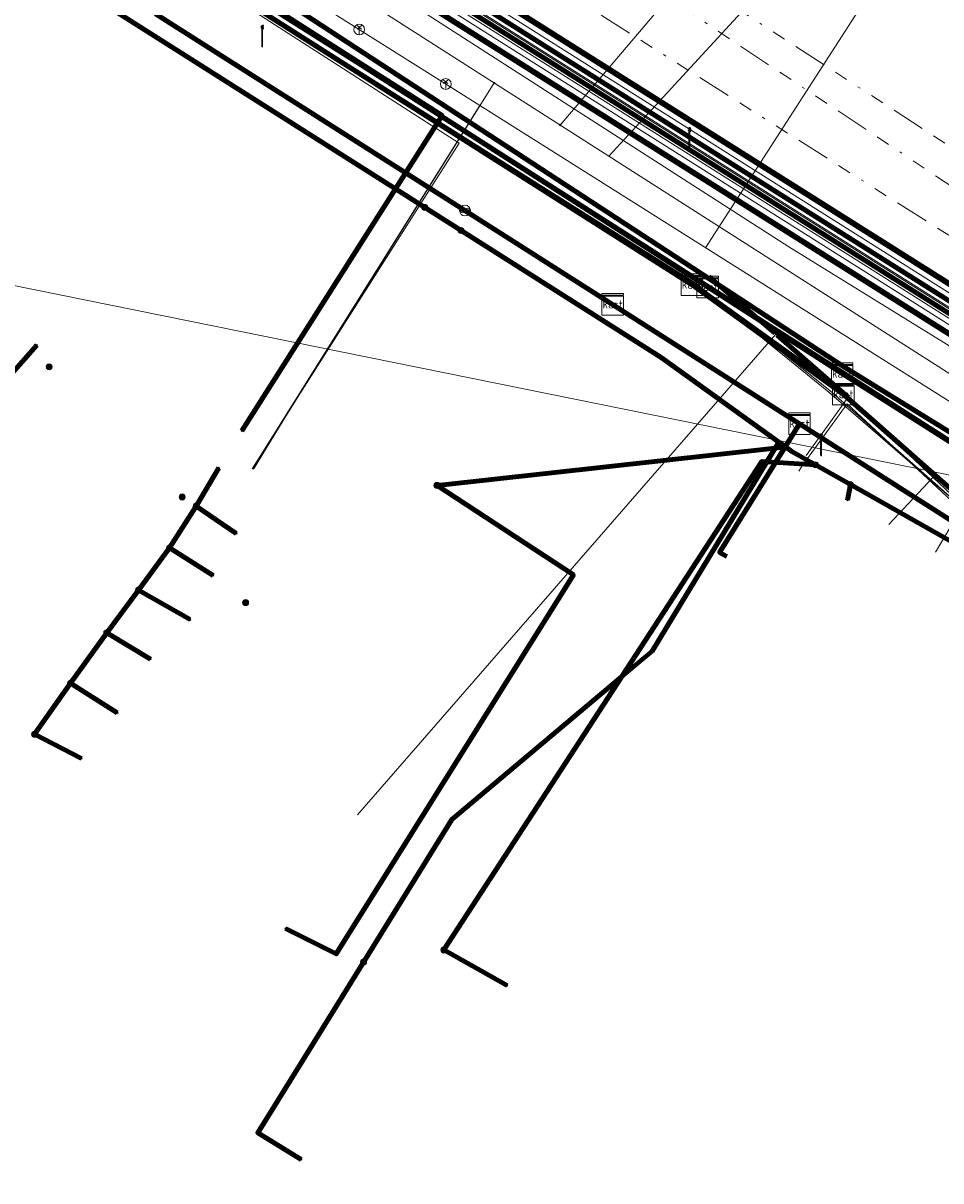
# Model space of a CAD drawing. Header units: metres. Extents: x 153756 to 154348, y 463867 to 464433.
# Tile 12 of 76: x 153914 to 153948, y 464067 to 464110. Entities that reach past the tile are written whole.
import ezdxf
from ezdxf.enums import TextEntityAlignment as Align
from ezdxf.lldxf.tags import DXFTag

# ---------------------------------------------------------------- set-up
doc = ezdxf.new("R2010")
doc.units = ezdxf.units.M
doc.header["$LTSCALE"] = 0.5
doc.linetypes.add('RI-OVERIG-SO', pattern=[17, 5, -2, 2, -2, 0, -2, 2, -2])
doc.layers.get('0').update_dxf_attribs({"linetype": 'CONTINUOUS'})
for name, color, linetype, lineweight in [('B-PV-KL-DATA_COAXKABEL_10_ZIGGO BV-G', 90, 'KL-DATA-SO', 18), ('B-PV-KL-DATA_COAXKABEL_17_ZIGGO BV-G', 90, 'KL-DATA-SO', 18), ('B-PV-KL-DATA_COAXKABEL_7_ZIGGO BV-G', 90, 'KL-DATA-SO', 18), ('B-PV-KL-DATA_DELTA FIBER NETWERK BV-G', 90, 'KL-DATA-SO', 18), ('B-PV-KL-DATA_DUCT_ZIGGO BV-G', 90, 'CONTINUOUS', 100), ('B-PV-KL-DATA_EUROFIBER NEDERLAND BV-G', 90, 'KL-DATA-SO', 18), ('B-PV-KL-DATA_FORE FREEDOM BV-G', 90, 'KL-DATA-SO', 18), ('B-PV-KL-DATA_HULPSTUK_KPN BV-S', 90, 'CONTINUOUS', 25), ('B-PV-KL-DATA_HULPSTUK_ZIGGO BV-S', 90, 'CONTINUOUS', 25), ('B-PV-KL-DATA_KABELBED_KPN BV-G', 90, 'CONTINUOUS', 100), ('B-PV-KL-DATA_KABELBED_ZIGGO BV-G', 90, 'CONTINUOUS', 100), ('B-PV-KL-DATA_MANTELBUIS_110_ZIGGO BV-G', 90, 'CONTINUOUS', 100), ('B-PV-KL-DATA_MANTELBUIS_POLYVINYLCHLORIDE PVC_100_KPN BV-G', 90, 'CONTINUOUS', 100), ('B-PV-KL-DATA_MANTELBUIS_POLYVINYLCHLORIDE PVC_110_KPN BV-G', 90, 'CONTINUOUS', 100), ('B-PV-KL-DATA_MANTELBUIS_REGGEFIBER OPERATOR BV-G', 90, 'CONTINUOUS', 100), ('B-PV-KL-DATA_MANTELBUIS_ZIGGO BV-G', 90, 'CONTINUOUS', 100), ('B-PV-KL-DATA_REGGEFIBER OPERATOR BV-G', 90, 'KL-DATA-SO', 18), ('B-PV-KL-DATA_STEDIN NETBEHEER BV-G', 90, 'KL-DATA-SO', 18), ('B-PV-KL-ET_HS_50 KV_STEDIN NETBEHEER BV-G', 10, 'KL-HS-SO', 18), ('B-PV-KL-ET_HS_MANTELBUIS_POLYETHYLEEN PE_110_STEDIN NETBEHEER BV-G', 10, 'CONTINUOUS', 100), ('B-PV-KL-ET_HS_MANTELBUIS_POLYETHYLEEN PE_125_STEDIN NETBEHEER BV-G', 10, 'CONTINUOUS', 100), ('B-PV-KL-ET_LS_400 V_STEDIN NETBEHEER BV-G', 190, 'KL-LS-SO', 18), ('B-PV-KL-ET_LS_GEMEENTE AMERSFOORT-S', 190, 'CONTINUOUS', 25), ('B-PV-KL-ET_LS_MANTELBUIS_POLYETHYLEEN PE_110_STEDIN NETBEHEER BV-G', 190, 'CONTINUOUS', 100), ('B-PV-KL-ET_LS_MANTELBUIS_POLYETHYLEEN PE_125_STEDIN NETBEHEER BV-G', 190, 'CONTINUOUS', 100), ('B-PV-KL-ET_MS_MANTELBUIS_POLYETHYLEEN PE_110_STEDIN NETBEHEER BV-G', 130, 'CONTINUOUS', 100), ('B-PV-KL-ET_MS_MANTELBUIS_POLYETHYLEEN PE_125_STEDIN NETBEHEER BV-G', 130, 'CONTINUOUS', 100), ('B-PV-KL-GAS_LD_GRIJS GIETIJZER_222_STEDIN NETBEHEER BV-G', 50, 'KL-GAS_LD-SO', 18), ('B-PV-KL-GAS_LD_HULPSTUK_STEDIN NETBEHEER BV-S', 50, 'CONTINUOUS', 25), ('B-PV-KL-GAS_LD_KOPER_22_STEDIN NETBEHEER BV-G', 50, 'KL-GAS_LD-SO', 18), ('B-PV-KL-GAS_LD_KOPER_42_STEDIN NETBEHEER BV-G', 50, 'KL-GAS_LD-SO', 18), ('B-PV-KL-GAS_LD_POLYETHYLEEN PE_32_STEDIN NETBEHEER BV-G', 50, 'KL-GAS_LD-SO', 18), ('B-PV-KL-GAS_LD_POLYVINYLCHLORIDE PVC_200_STEDIN NETBEHEER BV-G', 50, 'KL-GAS_LD-SO', 18), ('B-PV-KL-WATER_150_VITENS-G', 170, 'KL-WATER-SO', 18), ('B-PV-KL-WATER_25_VITENS-G', 170, 'KL-WATER-SO', 18), ('B-PV-KL-WATER_35_VITENS-G', 170, 'KL-WATER-SO', 18), ('B-PV-KL-WATER_HULPSTUK_VITENS-S', 170, 'CONTINUOUS', 25), ('B-PV-OG-INFO_STEDIN NETBEHEER BV-G', 7, 'CONTINUOUS', 18), ('B-PV-OG-INFO_VITENS-S', 7, 'CONTINUOUS', 25), ('B-PV-RI-VRIJVERVAL_BETON_2000_GEMEENTE AMERSFOORT-G', 210, 'RI-OVERIG-SO', 18), ('B-PV-RI-VRIJVERVAL_BETON_280_GEMEENTE AMERSFOORT-G', 210, 'RI-OVERIG-SO', 18), ('B-PV-RI-VRIJVERVAL_BETON_500_GEMEENTE AMERSFOORT-G', 210, 'RI-OVERIG-SO', 18)]:
    doc.layers.add(name, color=color, linetype=linetype, lineweight=lineweight)
doc.styles.add('NLCS-ISO', font='txt')
tags = doc.linetypes.add('KL-DATA-SO', pattern='A,4,-1,[101,NLCS.SHX,S=0.5,R=0,X=0,Y=0],-1,4,-1,["D",Standard,S=1,R=0,X=-0.25,Y=-0.5],-1.5', length=12.5).pattern_tags.tags
tags[18] = DXFTag(74, 10)
tags = doc.linetypes.add('KL-GAS_LD-SO', pattern='A,4,-1,[69,NLCS.SHX,S=0.5,R=0,X=0,Y=0],-1,4,-1,["L",Standard,S=1,R=0,X=0.25,Y=-0.5],-2', length=13).pattern_tags.tags
tags[18] = DXFTag(74, 10)
tags = doc.linetypes.add('KL-HS-SO', pattern='A,4,-1,[103,NLCS.SHX,S=0.75,R=0,X=0,Y=0],-1,4,-1,["H",Standard,S=1,R=0,X=0,Y=-0.5],-2', length=13).pattern_tags.tags
tags[18] = DXFTag(74, 10)
tags = doc.linetypes.add('KL-LS-SO', pattern='A,4,-1,[103,NLCS.SHX,S=0.75,R=0,X=0,Y=0],-1,4,-1,["L",Standard,S=1,R=0,X=0,Y=-0.5],-2', length=13).pattern_tags.tags
tags[18] = DXFTag(74, 10)
doc.linetypes.add('KL-WATER-SO', pattern='A,7,-0.5,[168,NLCS.SHX,S=0.75,R=0,X=0.75,Y=0],-2', length=9.5)

# ---------------------------------------------------------------- blocks, each defined once
blk = doc.blocks.new('SKL-WTB_HULP_BLAASGAT-SO')
at = {"color": 0, "linetype": 'ByBlock', "lineweight": 18}
for points in [[(0.4, 0.73), (-0.4, 0.09)], [(-0.4, 0.73), (0.4, 0.09)], [(0, 0.41), (0, -0.87)]]:
    blk.add_lwpolyline(points, dxfattribs=at)
blk.add_circle((0, 0), 1, dxfattribs=at)
at = {"color": 0, "linetype": 'ByBlock', "lineweight": 18, "style": 'NLCS-ISO', "flags": 1}
for tag, p in [('TYPE', (1.5, 0)), ('OMSCHRIJVING', (1.5, -3)), ('LABEL', (1.5, -1.5))]:
    blk.add_attdef(tag, p, '', height=1, dxfattribs=at)
blk = doc.blocks.new('SKL-WTB_HULP_OVERLENGTE-SO')
at = {"color": 0, "linetype": 'ByBlock', "lineweight": 18}
for centre, radius in [((0, 0), 1), ((-0.42, 0), 0.417), ((0.42, 0), 0.417)]:
    blk.add_circle(centre, radius, dxfattribs=at)
at = {"color": 0, "linetype": 'ByBlock', "lineweight": 18, "style": 'NLCS-ISO', "flags": 1}
for tag, p in [('TYPE', (1.5, 0)), ('OMSCHRIJVING', (1.5, -3)), ('LABEL', (1.5, -1.5))]:
    blk.add_attdef(tag, p, '', height=1, dxfattribs=at)
blk = doc.blocks.new('SKL-WTB_HULP_KAST-SO')
at = {"color": 0, "linetype": 'ByBlock', "lineweight": 18}
for points in [[(-2, 2), (2, 2), (2, 1.68), (-2, 1.68)], [(-2, 1.52), (2, 1.52), (2, -2), (-2, -2)]]:
    blk.add_lwpolyline(points, close=True, dxfattribs=at)
at = {"color": 0, "linetype": 'ByBlock', "lineweight": 18, "style": 'NLCS-ISO'}
blk.add_text('kast', height=1.5, dxfattribs=at).set_placement((0, 0), align=Align.MIDDLE_CENTER)
at = {"color": 0, "linetype": 'ByBlock', "lineweight": 18, "style": 'NLCS-ISO', "flags": 1}
for tag, p in [('TYPE', (2.5, 0)), ('OMSCHRIJVING', (2.5, -3)), ('LABEL', (2.5, -1.5))]:
    blk.add_attdef(tag, p, '', height=1, dxfattribs=at)
blk = doc.blocks.new('SKL-WTB_HULP_OVERIG-SO')
at = {"color": 0, "linetype": 'ByBlock', "lineweight": 18}
for points in [[(-0.14, 0.14), (0.14, -0.14)], [(0.14, 0.14), (-0.14, -0.14)]]:
    blk.add_lwpolyline(points, dxfattribs=at)
at = {"color": 0, "linetype": 'ByBlock', "lineweight": 18, "style": 'NLCS-ISO', "flags": 1}
for tag, p in [('TYPE', (1.5, 0)), ('OMSCHRIJVING', (1.5, -3)), ('LABEL', (1.5, -1.5))]:
    blk.add_attdef(tag, p, '', height=1, dxfattribs=at)
blk = doc.blocks.new('SKL-WTB_HULP_MOF-SO')
at = {"linetype": 'ByBlock', "lineweight": 18}
h = blk.add_hatch(color=0, dxfattribs=at)
h.dxf.hatch_style = 1
h.paths.add_polyline_path([(-0.5625, 0, 1), (0.5625, 0, 1)])
at = {"color": 0, "linetype": 'ByBlock', "lineweight": 18}
blk.add_circle((0, 0), 0.5625, dxfattribs=at)
at = {"color": 0, "linetype": 'ByBlock', "lineweight": 18, "style": 'NLCS-ISO', "flags": 1}
for tag, p in [('TYPE', (1.5, 0)), ('OMSCHRIJVING', (1.5, -3)), ('LABEL', (1.5, -1.5))]:
    blk.add_attdef(tag, p, '', height=1, dxfattribs=at)
blk = doc.blocks.new('SKL-ET_LS_MAST-SO')
for p, q in [((-0.05, 2.07), (0.05, 2.07)), ((-0.05, -2), (0.05, -2))]:
    blk.add_line(p, q)
for points in [[(-0.18, 1.76), (-0.22, 1.76), (-0.22, 1.84), (-0.18, 1.84), (-0.18, 1.79)], [(-0.18, 1.49), (-0.22, 1.49), (-0.22, 1.57), (-0.18, 1.57), (-0.18, 1.52)], [(-0.18, 1.79), (-0.05, 1.79)], [(-0.18, 1.76), (-0.05, 1.76)], [(-0.18, 1.52), (-0.05, 1.52)], [(-0.18, 1.49), (-0.05, 1.49)], [(-0.05, -2), (-0.05, 2.07)], [(0.05, -2), (0.05, 2.07)], [(0.18, 1.92), (0.05, 1.92)], [(0.18, 1.89), (0.05, 1.89)], [(0.18, 1.66), (0.05, 1.66)], [(0.18, 1.63), (0.05, 1.63)], [(0.18, 1.39), (0.05, 1.39)], [(0.18, 1.36), (0.05, 1.36)], [(0.18, 1.89), (0.22, 1.89), (0.22, 1.97), (0.18, 1.97), (0.18, 1.92)], [(0.18, 1.63), (0.22, 1.63), (0.22, 1.71), (0.18, 1.71), (0.18, 1.66)], [(0.18, 1.36), (0.22, 1.36), (0.22, 1.44), (0.18, 1.44), (0.18, 1.39)]]:
    blk.add_lwpolyline(points)
blk = doc.blocks.new('SOG-INFO_OVERIG-SO')
at = {"color": 0, "linetype": 'ByBlock', "lineweight": 18}
for points in [[(-0.14, 0.14), (0.14, -0.14)], [(0.14, 0.14), (-0.14, -0.14)]]:
    blk.add_lwpolyline(points, dxfattribs=at)
at = {"color": 0, "linetype": 'ByBlock', "lineweight": 18, "style": 'NLCS-ISO', "flags": 1}
for tag, p in [('TYPE', (1.5, 0)), ('OMSCHRIJVING', (1.5, -3)), ('LABEL', (1.5, -1.5))]:
    blk.add_attdef(tag, p, '', height=1, dxfattribs=at)

msp = doc.modelspace()

# ---------------------------------------------------------------- linework, layer by layer
at = {"layer": 'B-PV-KL-DATA_COAXKABEL_10_ZIGGO BV-G', "ltscale": 0.5, "flags": 128}
msp.add_lwpolyline([(153991.79, 464064.324), (153991.733, 464064.478), (153991.401, 464065.029), (153990.974, 464065.509), (153990.466, 464065.903), (153989.895, 464066.197), (153989.279, 464066.382), (153987.267, 464066.475), (153982.336, 464069.737), (153974.268, 464075.126), (153972.415, 464076.298), (153973.656, 464078.288), (153966.46, 464082.938), (153955.646, 464089.756), (153952.65, 464091.687), (153944.243, 464097.04), (153939.244, 464100.264), (153926.209, 464108.615), (153921.767, 464111.44), (153921.457, 464110.952)], dxfattribs=at)
at = {"layer": 'B-PV-KL-DATA_COAXKABEL_17_ZIGGO BV-G', "ltscale": 0.5, "flags": 128}
msp.add_lwpolyline([(153919.76, 464112.039), (153919.49, 464111.614), (153918.716, 464110.414), (153937.799, 464098.291), (153943.197, 464094.834), (153954.289, 464087.761), (153974.268, 464075.126), (153982.336, 464069.737), (153987.267, 464066.475), (153989.279, 464066.382), (153989.895, 464066.197), (153990.466, 464065.903), (153990.974, 464065.509), (153991.236, 464065.215), (154027.08, 464035.561), (154032.015, 464032.514), (154035.541, 464029.473), (154042.649, 464025.336), (154053.187, 464018.85), (154057.025, 464016.293), (154059.577, 464014.054), (154063.481, 464010.416), (154065.882, 464007.891), (154067.01, 464005.818), (154067.69, 464005.006), (154071.08, 464001.259), (154072.148, 464000.16), (154072.274, 464000), (154076.598, 463994.86), (154077.905, 463993.198), (154086.001, 463982.044), (154089.465, 463977.165), (154095.389, 463968.12), (154100.278, 463959.993), (154102.287, 463956.383), (154102.835, 463955.689), (154102.279, 463955.452)], dxfattribs=at)
at = {"layer": 'B-PV-KL-DATA_COAXKABEL_7_ZIGGO BV-G', "ltscale": 0.5, "flags": 128}
for points in [[(153960.644, 464083.742), (153954.289, 464087.761), (153943.197, 464094.834), (153937.799, 464098.291), (153918.348, 464110.648), (153917.148, 464111.993), (153918.061, 464113.797), (153921.767, 464111.44), (153921.457, 464110.952)], [(153921.457, 464110.952), (153921.767, 464111.44), (153918.061, 464113.797), (153917.148, 464111.993), (153918.348, 464110.648), (153937.799, 464098.291), (153942.658, 464095.179), (153939.691, 464090.391), (153939.953, 464090.236)], [(153930.225, 464103.103), (153918.348, 464110.648), (153917.148, 464111.993), (153917.923, 464113.523), (153921.604, 464111.184), (153921.457, 464110.952)]]:
    msp.add_lwpolyline(points, dxfattribs=at)
at = {"layer": 'B-PV-KL-DATA_DELTA FIBER NETWERK BV-G', "ltscale": 0.5, "flags": 128}
msp.add_lwpolyline([(153942.64, 464093.41), (153942.758, 464093.61), (153944.426, 464095.919), (153950.95, 464089.862)], dxfattribs=at)
at = {"layer": 'B-PV-KL-DATA_DUCT_ZIGGO BV-G', "ltscale": 0.5, "flags": 128}
for points in [[(153966.46, 464082.938), (153944.243, 464097.04), (153939.244, 464100.264), (153926.209, 464108.615), (153914.683, 464115.945), (153912.432, 464117.272), (153890.618, 464131.247), (153889.812, 464131.759), (153879.618, 464138.09), (153873.529, 464141.968), (153870.471, 464143.941), (153866.833, 464146.207)], [(153966.46, 464082.938), (153944.243, 464097.04), (153939.244, 464100.264), (153926.209, 464108.615), (153914.683, 464115.945), (153912.432, 464117.272), (153890.618, 464131.247), (153889.812, 464131.759), (153879.618, 464138.09), (153873.529, 464141.968), (153870.471, 464143.941), (153866.833, 464146.207)], [(153966.46, 464082.938), (153944.243, 464097.04), (153939.244, 464100.264), (153926.209, 464108.615), (153914.683, 464115.945), (153912.432, 464117.272), (153890.618, 464131.247), (153889.812, 464131.759), (153879.618, 464138.09), (153873.529, 464141.968), (153870.471, 464143.941), (153866.833, 464146.207)], [(153966.46, 464082.938), (153944.243, 464097.04), (153939.244, 464100.264), (153926.209, 464108.615), (153914.683, 464115.945), (153912.432, 464117.272), (153890.618, 464131.247), (153889.812, 464131.759), (153879.618, 464138.09), (153873.529, 464141.968), (153870.471, 464143.941), (153866.833, 464146.207)], [(153966.46, 464082.938), (153944.243, 464097.04), (153939.244, 464100.264), (153926.209, 464108.615), (153914.683, 464115.945), (153912.432, 464117.272), (153890.618, 464131.247), (153889.812, 464131.759), (153879.618, 464138.09), (153873.529, 464141.968), (153870.471, 464143.941), (153866.833, 464146.207)], [(153966.46, 464082.938), (153944.243, 464097.04), (153939.244, 464100.264), (153926.209, 464108.615), (153914.683, 464115.945), (153912.432, 464117.272), (153890.618, 464131.247), (153889.812, 464131.759), (153879.618, 464138.09), (153873.529, 464141.968), (153870.471, 464143.941), (153866.833, 464146.207)], [(153966.46, 464082.938), (153944.243, 464097.04), (153939.244, 464100.264), (153926.209, 464108.615), (153914.683, 464115.945), (153912.432, 464117.272), (153890.618, 464131.247), (153889.812, 464131.759), (153879.618, 464138.09), (153873.529, 464141.968), (153870.471, 464143.941), (153866.833, 464146.207)], [(153966.46, 464082.938), (153944.243, 464097.04), (153939.244, 464100.264), (153926.209, 464108.615), (153914.683, 464115.945), (153912.432, 464117.272), (153890.618, 464131.247), (153889.812, 464131.759), (153879.618, 464138.09), (153873.529, 464141.968), (153870.471, 464143.941), (153866.833, 464146.207)], [(153966.46, 464082.938), (153944.243, 464097.04), (153939.244, 464100.264), (153926.209, 464108.615), (153914.683, 464115.945), (153912.432, 464117.272), (153890.618, 464131.247), (153889.812, 464131.759), (153879.618, 464138.09), (153873.529, 464141.968), (153870.471, 464143.941), (153866.833, 464146.207)], [(153966.46, 464082.938), (153944.243, 464097.04), (153939.244, 464100.264), (153926.209, 464108.615), (153914.683, 464115.945), (153912.432, 464117.272), (153890.618, 464131.247), (153889.812, 464131.759), (153879.618, 464138.09), (153873.529, 464141.968), (153870.471, 464143.941), (153866.833, 464146.207)], [(153966.46, 464082.938), (153944.243, 464097.04), (153939.244, 464100.264), (153926.209, 464108.615), (153914.683, 464115.945), (153912.432, 464117.272), (153890.618, 464131.247), (153889.812, 464131.759), (153879.618, 464138.09), (153873.529, 464141.968), (153870.471, 464143.941), (153866.833, 464146.207)], [(153973.272, 464077.672), (153973.656, 464078.288), (153966.46, 464082.938), (153944.243, 464097.04), (153939.244, 464100.264), (153926.209, 464108.615), (153914.683, 464115.945), (153912.432, 464117.272), (153890.618, 464131.247), (153889.812, 464131.759), (153879.618, 464138.09), (153873.529, 464141.968), (153870.471, 464143.941), (153866.833, 464146.207)], [(153966.46, 464082.938), (153944.243, 464097.04), (153939.244, 464100.264), (153926.209, 464108.615), (153914.683, 464115.945), (153912.432, 464117.272), (153890.618, 464131.247), (153889.812, 464131.759), (153879.618, 464138.09), (153873.529, 464141.968), (153870.471, 464143.941), (153866.833, 464146.207)], [(153973.272, 464077.672), (153973.656, 464078.288), (153966.46, 464082.938), (153944.243, 464097.04), (153939.244, 464100.264), (153926.209, 464108.615), (153914.683, 464115.945), (153912.432, 464117.272), (153890.618, 464131.247), (153889.812, 464131.759), (153879.618, 464138.09), (153873.529, 464141.968), (153870.471, 464143.941), (153866.833, 464146.207)], [(153973.272, 464077.672), (153973.656, 464078.288), (153971.47, 464079.701), (153926.209, 464108.615), (153914.683, 464115.945), (153912.432, 464117.272), (153890.618, 464131.247), (153879.959, 464137.873), (153866.845, 464146.226)], [(153971.47, 464079.701), (153926.209, 464108.615), (153914.683, 464115.945), (153912.432, 464117.272), (153890.618, 464131.247), (153879.959, 464137.873), (153866.845, 464146.226)], [(153866.845, 464146.226), (153879.959, 464137.873), (153890.618, 464131.247), (153912.432, 464117.272), (153914.683, 464115.945), (153926.209, 464108.615), (153971.47, 464079.701)], [(153886.467, 464124.734), (153890.618, 464131.247), (153912.432, 464117.272), (153914.683, 464115.945), (153926.209, 464108.615), (153971.47, 464079.701), (153973.656, 464078.288), (153973.272, 464077.672)], [(153973.272, 464077.672), (153973.656, 464078.288), (153971.47, 464079.701), (153926.209, 464108.615), (153914.683, 464115.945), (153912.432, 464117.272), (153909.992, 464118.835), (153902.735, 464107.415), (153905.353, 464105.753), (153904.655, 464104.656)], [(153973.272, 464077.672), (153972.673, 464076.711), (153961.183, 464084.055), (153951.521, 464089.89), (153943.913, 464096.607), (153939.116, 464100.059), (153909.867, 464118.641), (153902.735, 464107.415), (153905.353, 464105.753), (153904.655, 464104.656)]]:
    msp.add_lwpolyline(points, dxfattribs=at)
at = {"layer": 'B-PV-KL-DATA_EUROFIBER NEDERLAND BV-G', "ltscale": 0.5, "flags": 128}
for points in [[(153973.1, 464077.4), (153972.6, 464077.7), (153972.1, 464078), (153971.9, 464078), (153971.7, 464077.9), (153970.6, 464077.1), (153970.4, 464077), (153970.2, 464077), (153970.1, 464077), (153960.6, 464083.1), (153954.1, 464087.4), (153951.4, 464089.7), (153943.8, 464096.4), (153938.8, 464100.4), (153912.8, 464116.8), (153912.3, 464117.1), (153894.7, 464128.2), (153889.4, 464131.8), (153879.9, 464138.1), (153873, 464142.3), (153866.846, 464146.229)], [(153973.11, 464077.36), (153972.59, 464077.67), (153972.65, 464079.96), (153971.7, 464080.5), (153967.4, 464083.2), (153944.3, 464097.3), (153917.1, 464115.1), (153888.9, 464132.8), (153884.7, 464135.5), (153867.055, 464146.557)], [(153867.055, 464146.557), (153884.7, 464135.5), (153888.9, 464132.8), (153917.1, 464115.1), (153944.3, 464097.3), (153967.4, 464083.2), (153971.7, 464080.5), (153972.651, 464079.959), (153972.593, 464077.673), (153973.105, 464077.359)], [(153867.055, 464146.557), (153884.7, 464135.5), (153888.9, 464132.8), (153917.1, 464115.1), (153944.3, 464097.3), (153967.4, 464083.2), (153971.7, 464080.5), (153972.65, 464079.96), (153972.59, 464077.67), (153973.11, 464077.36), (153973.62, 464077.05), (153975.55, 464078.18), (153977.2, 464077.2), (153981.4, 464074.6), (153988.6, 464070), (153993.1, 464065.9), (154000, 464059.3), (154019.3, 464040.9), (154026.2, 464036.6), (154030.8, 464033.7), (154039.3, 464028.3), (154056.5, 464017.1), (154069.8, 464003.9), (154072.9, 464000), (154076.1, 463996.1), (154084.6, 463984.2), (154086.6, 463981.4), (154088.6, 463978.6), (154090.6, 463975.8), (154092.5, 463972.9), (154094.3, 463970), (154094.4, 463970), (154101.2, 463958.6), (154104.8, 463951.6), (154104.7, 463951.6), (154105.2, 463950.8), (154107.6, 463946.1), (154109.7, 463941.8), (154109.9, 463941.4), (154113.8, 463933.2), (154119.9, 463920.6), (154124.385, 463911.354)], [(153902.986, 464101.476), (153904.37, 464103.67), (153904.47, 464103.86), (153904.47, 464104.13), (153904.36, 464104.5), (153904.34, 464104.74), (153904.37, 464104.94), (153912.31, 464117.1), (153912.82, 464116.78), (153938.78, 464100.39), (153943.75, 464096.35), (153951.42, 464089.73), (153954.11, 464087.4), (153960.62, 464083.11), (153970.12, 464077.02), (153970.25, 464076.97), (153970.39, 464076.98), (153970.57, 464077.05), (153971.73, 464077.9), (153971.9, 464077.98), (153972.08, 464077.99), (153972.59, 464077.67), (153973.11, 464077.36)], [(153912.823, 464116.782), (153938.777, 464100.389), (153943.755, 464096.352), (153951.419, 464089.727), (153954.109, 464087.401), (153960.619, 464083.111), (153970.123, 464077.016), (153970.248, 464076.972), (153970.394, 464076.978), (153970.569, 464077.054), (153971.729, 464077.9), (153971.9, 464077.983), (153972.082, 464077.986), (153972.593, 464077.673), (153973.105, 464077.359)]]:
    msp.add_lwpolyline(points, dxfattribs=at)
at = {"layer": 'B-PV-KL-DATA_FORE FREEDOM BV-G', "ltscale": 0.5, "flags": 128}
msp.add_lwpolyline([(153846.348, 464113.921), (154001.15, 464082.54)], dxfattribs=at)
at = {"layer": 'B-PV-KL-DATA_KABELBED_KPN BV-G', "ltscale": 0.5, "flags": 128}
for points in [[(153894.647, 464129.217), (153917.051, 464115.132), (153944.335, 464097.285), (153967.318, 464083.09), (153981.115, 464074.243), (153981.115, 464074.242)], [(153908.506, 464116.078), (153908.949, 464116.748), (153910.295, 464118.716), (153920.622, 464112.234), (153929.374, 464106.641), (153927.641, 464103.908)], [(153927.641, 464103.908), (153915.015, 464111.924), (153910.173, 464115.014)], [(153921.927, 464094.911), (153927.641, 464103.908)], [(153941.888, 464094.496), (153937.514, 464097.642), (153927.641, 464103.908)], [(153939.465, 464100.47), (153944.335, 464097.285), (153944.488, 464097.19)], [(153914.306, 464098.094), (153912.924, 464096.534)], [(153941.89, 464094.494), (153937.513, 464097.642)], [(153924.117, 464071.391), (153929.741, 464080.469), (153936.056, 464085.778), (153937.181, 464086.724), (153941.446, 464093.766), (153941.754, 464094.275), (153941.888, 464094.496)], [(153942.137, 464094.318), (153941.754, 464094.275), (153929.185, 464092.886)], [(153994.095, 464061.796), (153991.813, 464063.264), (153985.767, 464067.154), (153985.767, 464067.154), (153954.234, 464087.439), (153944.554, 464092.915), (153943.253, 464093.651), (153942.372, 464094.149), (153942.137, 464094.318), (153941.888, 464094.496)], [(153943.253, 464093.651), (153941.446, 464093.766), (153941.264, 464093.778), (153936.056, 464085.778), (153929.437, 464075.612)], [(153921.073, 464093.538), (153920.234, 464092.116)], [(153929.185, 464092.886), (153934.256, 464089.559), (153925.437, 464075.469), (153923.555, 464076.413)], [(153944.554, 464092.915), (153944.441, 464092.342)], [(153920.234, 464092.116), (153919.244, 464090.559)], [(153920.234, 464092.116), (153921.723, 464091.094)], [(153919.244, 464090.559), (153918.093, 464088.994)], [(153919.244, 464090.559), (153920.859, 464089.54)], [(153918.093, 464088.994), (153916.909, 464087.404)], [(153918.093, 464088.994), (153920.007, 464087.896)], [(153916.909, 464087.404), (153915.564, 464085.53)], [(153916.909, 464087.404), (153918.531, 464086.427)], [(153915.564, 464085.53), (153914.227, 464083.631)], [(153915.564, 464085.53), (153917.301, 464084.431)], [(153914.227, 464083.631), (153915.966, 464082.732)], [(153929.437, 464075.612), (153931.789, 464074.298)], [(153924.136, 464067.826), (153922.524, 464068.818), (153924.117, 464071.391)]]:
    msp.add_lwpolyline(points, dxfattribs=at)
at = {"layer": 'B-PV-KL-DATA_KABELBED_ZIGGO BV-G', "ltscale": 0.5, "flags": 128}
for points in [[(153921.604, 464111.184), (153938.659, 464100.349)], [(153922.281, 464111.113), (153926.209, 464108.615)], [(153930.225, 464103.103), (153918.716, 464110.414)], [(153926.209, 464108.615), (153939.244, 464100.264)], [(153935.713, 464099.616), (153930.225, 464103.103)], [(153938.659, 464100.349), (153944.288, 464096.276)], [(153939.244, 464100.264), (153944.243, 464097.04)], [(153942.658, 464095.179), (153935.713, 464099.616)], [(153944.243, 464097.04), (153966.46, 464082.938)], [(153944.288, 464096.276), (153951.521, 464089.89), (153961.183, 464084.055), (153964.918, 464081.668)], [(153942.658, 464095.179), (153939.691, 464090.391), (153939.953, 464090.236)], [(153948.37, 464091.536), (153942.658, 464095.179)]]:
    msp.add_lwpolyline(points, dxfattribs=at)
at = {"layer": 'B-PV-KL-DATA_MANTELBUIS_110_ZIGGO BV-G', "ltscale": 0.5, "flags": 128}
msp.add_lwpolyline([(153938.659, 464100.349), (153944.288, 464096.276)], dxfattribs=at)
at = {"layer": 'B-PV-KL-DATA_MANTELBUIS_POLYVINYLCHLORIDE PVC_100_KPN BV-G', "ltscale": 0.5, "flags": 128}
msp.add_lwpolyline([(153941.89, 464094.494), (153937.513, 464097.642)], dxfattribs=at)
at = {"layer": 'B-PV-KL-DATA_MANTELBUIS_POLYVINYLCHLORIDE PVC_110_KPN BV-G', "ltscale": 0.5, "flags": 128}
msp.add_lwpolyline([(153939.465, 464100.47), (153944.335, 464097.285), (153944.488, 464097.19)], dxfattribs=at)
at = {"layer": 'B-PV-KL-DATA_MANTELBUIS_REGGEFIBER OPERATOR BV-G', "ltscale": 0.5, "flags": 128}
for points in [[(153939.289, 464100.656), (153941.742, 464098.541)], [(153944.474, 464096.166), (153941.83, 464098.465)]]:
    msp.add_lwpolyline(points, dxfattribs=at)
at = {"layer": 'B-PV-KL-DATA_MANTELBUIS_ZIGGO BV-G', "ltscale": 0.5, "flags": 128}
for points in [[(153939.244, 464100.264), (153944.243, 464097.04)], [(153942.658, 464095.179), (153935.713, 464099.616)]]:
    msp.add_lwpolyline(points, dxfattribs=at)
at = {"layer": 'B-PV-KL-DATA_REGGEFIBER OPERATOR BV-G', "ltscale": 0.5, "flags": 128}
for points in [[(153988.897, 464056.043), (153990.831, 464058.43), (153991.751, 464060.006), (153991.198, 464062.163), (153990.766, 464062.853), (153990.083, 464063.941), (153986.373, 464067.277), (153984.878, 464068.376), (153982.418, 464069.87), (153979.959, 464071.365), (153977.204, 464072.951), (153974.451, 464074.537), (153972.36, 464075.933), (153970.27, 464077.33), (153967.322, 464079.236), (153964.373, 464081.142), (153959.359, 464084.511), (153954.345, 464087.879), (153952.664, 464088.94), (153950.982, 464090.001), (153947.622, 464093.184), (153944.474, 464096.167), (153944.262, 464096.367), (153941.776, 464098.512), (153939.289, 464100.657), (153919.366, 464113.508), (153890.102, 464131.928), (153880.083, 464138.344), (153873.223, 464142.693), (153870.385, 464144.429), (153867.042, 464146.537)], [(153941.776, 464098.512), (153939.289, 464100.657), (153919.366, 464113.508), (153890.102, 464131.928), (153880.083, 464138.344), (153873.223, 464142.693), (153870.385, 464144.429), (153867.042, 464146.537)], [(153941.776, 464098.512), (153926.235, 464080.634)], [(153944.474, 464096.167), (153944.262, 464096.367), (153941.776, 464098.512)], [(153944.474, 464096.167), (153943.689, 464095.077)], [(153947.622, 464093.184), (153944.474, 464096.167)], [(153943.689, 464095.077), (153942.909, 464093.994)], [(153947.621, 464093.183), (153945.984, 464091.428)], [(153952.664, 464088.94), (153950.982, 464090.001), (153947.622, 464093.184)]]:
    msp.add_lwpolyline(points, dxfattribs=at)
at = {"layer": 'B-PV-KL-DATA_STEDIN NETBEHEER BV-G', "ltscale": 0.5, "flags": 128}
msp.add_lwpolyline([(153868.933, 464149.518), (153871.207, 464148.082), (153992.997, 464071.272), (154018.009, 464054.721), (154032.252, 464043.728), (154056.605, 464021.476), (154060.747, 464017.144), (154072.629, 464003.712), (154091.833, 463977.529), (154096.909, 463969.797), (154106.625, 463953.097), (154119.665, 463926.186), (154125.852, 463914.072)], dxfattribs=at)
at = {"layer": 'B-PV-KL-ET_HS_50 KV_STEDIN NETBEHEER BV-G', "ltscale": 0.5, "flags": 128}
for points in [[(153869.282, 464150.067), (153871.554, 464148.632), (153993.351, 464071.818), (154018.386, 464055.25), (154032.671, 464044.226), (154057.06, 464021.941), (154061.225, 464017.583), (154073.133, 464004.121), (154092.583, 463978.027), (154097.676, 463970.267), (154107.069, 463953.328), (154120.156, 463926.432), (154126.169, 463914.659)], [(154125.88, 463914.125), (154119.709, 463926.209), (154106.626, 463953.097), (154097.251, 463970.004), (154092.16, 463977.76), (154072.745, 464003.806), (154060.857, 464017.245), (154056.71, 464021.583), (154032.349, 464043.843), (154018.096, 464054.843), (153993.079, 464071.398), (153871.287, 464148.209), (153869.014, 464149.645)], [(153869.067, 464149.729), (153871.34, 464148.294), (153993.133, 464071.482), (154018.154, 464054.924), (154032.413, 464043.92), (154056.78, 464021.655), (154060.931, 464017.313), (154072.823, 464003.869), (154092.249, 463977.807), (154097.334, 463970.059), (154106.719, 463953.134), (154119.798, 463926.254), (154125.938, 463914.231)], [(153869.175, 464149.898), (153871.447, 464148.463), (153993.242, 464071.65), (154018.27, 464055.087), (154032.542, 464044.073), (154056.92, 464021.798), (154061.078, 464017.448), (154072.978, 464003.995), (154092.416, 463977.917), (154097.505, 463970.163), (154106.894, 463953.231), (154119.977, 463926.343), (154126.053, 463914.445)], [(153868.746, 464149.222), (153871.02, 464147.786), (153992.807, 464070.978), (154017.806, 464054.436), (154032.027, 464043.46), (154056.36, 464021.225), (154060.489, 464016.907), (154072.357, 464003.491), (154091.751, 463977.473), (154093.123, 463975.383), (154093.63, 463974.519), (154094.642, 463972.976), (154095.239, 463972.159), (154096.824, 463969.744), (154100.257, 463963.553), (154100.7, 463962.65), (154101.148, 463961.843)], [(154125.65, 463913.697), (154119.351, 463926.031), (154106.266, 463952.921), (154096.909, 463969.796), (154091.84, 463977.52), (154072.435, 464003.554), (154060.563, 464016.975), (154056.43, 464021.297), (154032.091, 464043.537), (154017.864, 464054.517), (153992.861, 464071.062), (153871.073, 464147.871), (153868.799, 464149.307)], [(153868.907, 464149.476), (153871.18, 464148.04), (153992.97, 464071.23), (154017.98, 464054.68), (154032.22, 464043.69), (154056.57, 464021.44), (154060.71, 464017.11), (154072.59, 464003.68), (154092, 463977.64), (154097.08, 463969.9), (154106.446, 463953.009), (154119.53, 463926.12), (154125.765, 463913.911)], [(153868.531, 464148.885), (153870.806, 464147.448), (153992.589, 464070.642), (154017.574, 464054.11), (154031.769, 464043.154), (154056.08, 464020.939), (154060.195, 464016.637), (154072.047, 464003.239), (154091.417, 463977.253), (154092.789, 463975.163), (154093.379, 463974.355), (154094.392, 463972.812), (154094.893, 463971.957), (154096.488, 463969.527), (154099.911, 463963.351), (154100.438, 463962.505), (154101.333, 463960.891), (154101.774, 463959.992), (154105.823, 463952.689), (154118.905, 463925.807), (154125.362, 463913.163)], [(153868.639, 464149.053), (153870.913, 464147.617), (153992.698, 464070.81), (154017.69, 464054.273), (154031.898, 464043.307), (154056.22, 464021.082), (154060.342, 464016.772), (154072.202, 464003.365), (154091.584, 463977.363), (154094.011, 463973.666)]]:
    msp.add_lwpolyline(points, dxfattribs=at)
at = {"layer": 'B-PV-KL-ET_HS_MANTELBUIS_POLYETHYLEEN PE_110_STEDIN NETBEHEER BV-G', "ltscale": 0.5, "flags": 128}
for points in [[(154091.994, 463977.647), (154072.785, 464003.838), (154060.894, 464017.279), (154056.745, 464021.619), (154032.381, 464043.881), (154018.125, 464054.884), (153993.106, 464071.44), (153871.314, 464148.251), (153869.041, 464149.687)], [(153868.826, 464149.349), (153871.1, 464147.913), (153992.888, 464071.104), (154017.893, 464054.558), (154032.123, 464043.575), (154056.465, 464021.333), (154060.6, 464017.009), (154072.473, 464003.586), (154091.672, 463977.411), (154091.994, 463977.647)]]:
    msp.add_lwpolyline(points, dxfattribs=at)
at = {"layer": 'B-PV-KL-ET_HS_MANTELBUIS_POLYETHYLEEN PE_125_STEDIN NETBEHEER BV-G', "ltscale": 0.5, "flags": 128}
msp.add_lwpolyline([(153868.478, 464148.8), (153870.753, 464147.363), (153992.536, 464070.558), (154017.514, 464054.029), (154031.705, 464043.077), (154056.01, 464020.868), (154060.121, 464016.568), (154071.969, 464003.175), (154091.359, 463977.162), (154092.641, 463978.118), (154073.211, 464004.185), (154061.299, 464017.652), (154057.13, 464022.012), (154032.735, 464044.303), (154018.446, 464055.331), (153993.404, 464071.902), (153871.607, 464148.717), (153869.335, 464150.152)], dxfattribs=at)
at = {"layer": 'B-PV-KL-ET_LS_400 V_STEDIN NETBEHEER BV-G', "ltscale": 0.5, "flags": 128}
for points in [[(153997.335, 464067.65), (153950.19, 464096.865), (153942.267, 464101.758), (153927.085, 464111.521), (153876.723, 464143.439), (153868.428, 464148.721)], [(153890.89, 464130.758), (153930.004, 464105.603), (153922.319, 464093.495)]]:
    msp.add_lwpolyline(points, dxfattribs=at)
at = {"layer": 'B-PV-KL-ET_LS_MANTELBUIS_POLYETHYLEEN PE_110_STEDIN NETBEHEER BV-G', "ltscale": 0.5, "flags": 128}
for points in [[(154091.994, 463977.647), (154072.785, 464003.838), (154060.894, 464017.279), (154056.745, 464021.619), (154032.381, 464043.881), (154018.125, 464054.884), (153993.106, 464071.44), (153871.314, 464148.251), (153869.041, 464149.687)], [(153868.826, 464149.349), (153871.1, 464147.913), (153992.888, 464071.104), (154017.893, 464054.558), (154032.123, 464043.575), (154056.465, 464021.333), (154060.6, 464017.009), (154072.473, 464003.586), (154091.672, 463977.411), (154091.994, 463977.647)]]:
    msp.add_lwpolyline(points, dxfattribs=at)
at = {"layer": 'B-PV-KL-ET_LS_MANTELBUIS_POLYETHYLEEN PE_125_STEDIN NETBEHEER BV-G', "ltscale": 0.5, "flags": 128}
msp.add_lwpolyline([(153868.478, 464148.8), (153870.753, 464147.363), (153992.536, 464070.558), (154017.514, 464054.029), (154031.705, 464043.077), (154056.01, 464020.868), (154060.121, 464016.568), (154071.969, 464003.175), (154091.359, 463977.162), (154092.641, 463978.118), (154073.211, 464004.185), (154061.299, 464017.652), (154057.13, 464022.012), (154032.735, 464044.303), (154018.446, 464055.331), (153993.404, 464071.902), (153871.607, 464148.717), (153869.335, 464150.152)], dxfattribs=at)
at = {"layer": 'B-PV-KL-ET_MS_MANTELBUIS_POLYETHYLEEN PE_110_STEDIN NETBEHEER BV-G', "ltscale": 0.5, "flags": 128}
for points in [[(154091.994, 463977.647), (154072.785, 464003.838), (154060.894, 464017.279), (154056.745, 464021.619), (154032.381, 464043.881), (154018.125, 464054.884), (153993.106, 464071.44), (153871.314, 464148.251), (153869.041, 464149.687)], [(153868.826, 464149.349), (153871.1, 464147.913), (153992.888, 464071.104), (154017.893, 464054.558), (154032.123, 464043.575), (154056.465, 464021.333), (154060.6, 464017.009), (154072.473, 464003.586), (154091.672, 463977.411), (154091.994, 463977.647)]]:
    msp.add_lwpolyline(points, dxfattribs=at)
at = {"layer": 'B-PV-KL-ET_MS_MANTELBUIS_POLYETHYLEEN PE_125_STEDIN NETBEHEER BV-G', "ltscale": 0.5, "flags": 128}
msp.add_lwpolyline([(153868.478, 464148.8), (153870.753, 464147.363), (153992.536, 464070.558), (154017.514, 464054.029), (154031.705, 464043.077), (154056.01, 464020.868), (154060.121, 464016.568), (154071.969, 464003.175), (154091.359, 463977.162), (154092.641, 463978.118), (154073.211, 464004.185), (154061.299, 464017.652), (154057.13, 464022.012), (154032.735, 464044.303), (154018.446, 464055.331), (153993.404, 464071.902), (153871.607, 464148.717), (153869.335, 464150.152)], dxfattribs=at)
at = {"layer": 'B-PV-KL-GAS_LD_GRIJS GIETIJZER_222_STEDIN NETBEHEER BV-G', "ltscale": 0.5, "flags": 128}
for points in [[(153867.333, 464146.996), (153926.802, 464109.515)], [(153928.832, 464108.236), (153982.597, 464074.35)]]:
    msp.add_lwpolyline(points, dxfattribs=at)
at = {"layer": 'B-PV-KL-GAS_LD_KOPER_22_STEDIN NETBEHEER BV-G', "ltscale": 0.5, "flags": 128}
msp.add_lwpolyline([(153947.716, 464090.401), (153950.276, 464094.721)], dxfattribs=at)
at = {"layer": 'B-PV-KL-GAS_LD_KOPER_42_STEDIN NETBEHEER BV-G', "ltscale": 0.5, "flags": 128}
msp.add_lwpolyline([(153939.167, 464101.722), (153951.593, 464121.008)], dxfattribs=at)
at = {"layer": 'B-PV-KL-GAS_LD_POLYETHYLEEN PE_32_STEDIN NETBEHEER BV-G', "ltscale": 0.5, "flags": 128}
msp.add_lwpolyline([(153922.322, 464093.518), (153930.778, 464107.009)], dxfattribs=at)
at = {"layer": 'B-PV-KL-GAS_LD_POLYVINYLCHLORIDE PVC_200_STEDIN NETBEHEER BV-G', "ltscale": 0.5, "flags": 128}
msp.add_lwpolyline([(153926.802, 464109.515), (153928.832, 464108.236)], dxfattribs=at)
at = {"layer": 'B-PV-KL-WATER_150_VITENS-G', "ltscale": 0.5, "flags": 128}
for points in [[(153935.574, 464105.125), (153911.909, 464120.24)], [(153980.286, 464076.567), (153935.574, 464105.125)]]:
    msp.add_lwpolyline(points, dxfattribs=at)
at = {"layer": 'B-PV-KL-WATER_25_VITENS-G', "ltscale": 0.5, "flags": 128}
msp.add_lwpolyline([(153931.312, 464107.847), (153923.466, 464095.303), (153922.363, 464093.494)], dxfattribs=at)
at = {"layer": 'B-PV-KL-WATER_35_VITENS-G', "ltscale": 0.5, "flags": 128}
for points in [[(153933.765, 464106.281), (153949.263, 464124.533), (153959.117, 464135.171), (153958.383, 464135.85)], [(153935.574, 464105.125), (153957.282, 464128.705)]]:
    msp.add_lwpolyline(points, dxfattribs=at)
at = {"layer": 'B-PV-OG-INFO_STEDIN NETBEHEER BV-G', "ltscale": 0.5, "flags": 128}
for points in [[(153868.478, 464148.8), (153870.753, 464147.363), (153992.536, 464070.558), (154017.514, 464054.029), (154031.705, 464043.077), (154056.01, 464020.868), (154060.121, 464016.568), (154071.969, 464003.175), (154091.359, 463977.162), (154092.641, 463978.118), (154073.211, 464004.185), (154061.299, 464017.652), (154057.13, 464022.012), (154032.735, 464044.303), (154018.446, 464055.331), (153993.404, 464071.902), (153871.607, 464148.717), (153869.335, 464150.152)], [(153868.478, 464148.8), (153870.753, 464147.363), (153992.536, 464070.558), (154017.514, 464054.029), (154031.705, 464043.077), (154056.01, 464020.868), (154060.121, 464016.568), (154071.969, 464003.175), (154091.359, 463977.162), (154092.641, 463978.118), (154073.211, 464004.185), (154061.299, 464017.652), (154057.13, 464022.012), (154032.735, 464044.303), (154018.446, 464055.331), (153993.404, 464071.902), (153871.607, 464148.717), (153869.335, 464150.152)], [(153868.478, 464148.8), (153870.753, 464147.363), (153992.536, 464070.558), (154017.514, 464054.029), (154031.705, 464043.077), (154056.01, 464020.868), (154060.121, 464016.568), (154071.969, 464003.175), (154091.359, 463977.162), (154092.641, 463978.118), (154073.211, 464004.185), (154061.299, 464017.652), (154057.13, 464022.012), (154032.735, 464044.303), (154018.446, 464055.331), (153993.404, 464071.902), (153871.607, 464148.717), (153869.335, 464150.152)], [(154091.994, 463977.647), (154072.785, 464003.838), (154060.894, 464017.279), (154056.745, 464021.619), (154032.381, 464043.881), (154018.125, 464054.884), (153993.106, 464071.44), (153871.314, 464148.251), (153869.041, 464149.687)], [(154091.994, 463977.647), (154072.785, 464003.838), (154060.894, 464017.279), (154056.745, 464021.619), (154032.381, 464043.881), (154018.125, 464054.884), (153993.106, 464071.44), (153871.314, 464148.251), (153869.041, 464149.687)], [(154091.994, 463977.647), (154072.785, 464003.838), (154060.894, 464017.279), (154056.745, 464021.619), (154032.381, 464043.881), (154018.125, 464054.884), (153993.106, 464071.44), (153871.314, 464148.251), (153869.041, 464149.687)], [(153868.826, 464149.349), (153871.1, 464147.913), (153992.888, 464071.104), (154017.893, 464054.558), (154032.123, 464043.575), (154056.465, 464021.333), (154060.6, 464017.009), (154072.473, 464003.586), (154091.672, 463977.411), (154091.994, 463977.647)], [(153868.826, 464149.349), (153871.1, 464147.913), (153992.888, 464071.104), (154017.893, 464054.558), (154032.123, 464043.575), (154056.465, 464021.333), (154060.6, 464017.009), (154072.473, 464003.586), (154091.672, 463977.411), (154091.994, 463977.647)], [(153868.826, 464149.349), (153871.1, 464147.913), (153992.888, 464071.104), (154017.893, 464054.558), (154032.123, 464043.575), (154056.465, 464021.333), (154060.6, 464017.009), (154072.473, 464003.586), (154091.672, 463977.411), (154091.994, 463977.647)]]:
    msp.add_lwpolyline(points, dxfattribs=at)
at = {"layer": 'B-PV-RI-VRIJVERVAL_BETON_2000_GEMEENTE AMERSFOORT-G', "ltscale": 0.5, "flags": 128}
msp.add_lwpolyline([(154017.17, 464058.47), (153870.25, 464151.594)], dxfattribs=at)
at = {"layer": 'B-PV-RI-VRIJVERVAL_BETON_280_GEMEENTE AMERSFOORT-G', "ltscale": 0.5, "flags": 128}
msp.add_lwpolyline([(153925.98, 464118.85), (153967.45, 464091.28)], dxfattribs=at)
at = {"layer": 'B-PV-RI-VRIJVERVAL_BETON_500_GEMEENTE AMERSFOORT-G', "ltscale": 0.5, "flags": 128}
msp.add_lwpolyline([(153972.77, 464089.59), (153932.2, 464115.9)], dxfattribs=at)

# ---------------------------------------------------------------- block references
at = {"layer": 'B-PV-KL-DATA_HULPSTUK_KPN BV-S', "xscale": 0.2, "yscale": 0.2, "zscale": 0.2}
for name, p in [('SKL-WTB_HULP_OVERIG-SO', (153927.641, 464103.908)), ('SKL-WTB_HULP_OVERIG-SO', (153927.641, 464103.908)), ('SKL-WTB_HULP_OVERIG-SO', (153927.641, 464103.908)), ('SKL-WTB_HULP_OVERIG-SO', (153927.641, 464103.908)), ('SKL-WTB_HULP_MOF-SO', (153928.727, 464103.219)), ('SKL-WTB_HULP_MOF-SO', (153930.078, 464102.361)), ('SKL-WTB_HULP_OVERIG-SO', (153914.306, 464098.094)), ('SKL-WTB_HULP_MOF-SO', (153914.768, 464097.293)), ('SKL-WTB_HULP_OVERIG-SO', (153921.927, 464094.911)), ('SKL-WTB_HULP_OVERIG-SO', (153941.888, 464094.496)), ('SKL-WTB_HULP_OVERIG-SO', (153941.888, 464094.496)), ('SKL-WTB_HULP_OVERIG-SO', (153941.888, 464094.496)), ('SKL-WTB_HULP_MOF-SO', (153942.137, 464094.318)), ('SKL-WTB_HULP_OVERIG-SO', (153942.137, 464094.318)), ('SKL-WTB_HULP_MOF-SO', (153943.253, 464093.651)), ('SKL-WTB_HULP_OVERIG-SO', (153943.253, 464093.651)), ('SKL-WTB_HULP_OVERIG-SO', (153921.073, 464093.538)), ('SKL-WTB_HULP_MOF-SO', (153929.185, 464092.886)), ('SKL-WTB_HULP_OVERIG-SO', (153929.185, 464092.886)), ('SKL-WTB_HULP_OVERIG-SO', (153929.185, 464092.886)), ('SKL-WTB_HULP_MOF-SO', (153944.554, 464092.915)), ('SKL-WTB_HULP_OVERIG-SO', (153944.554, 464092.915)), ('SKL-WTB_HULP_MOF-SO', (153919.712, 464092.453)), ('SKL-WTB_HULP_OVERIG-SO', (153944.441, 464092.342)), ('SKL-WTB_HULP_MOF-SO', (153920.234, 464092.116)), ('SKL-WTB_HULP_OVERIG-SO', (153920.234, 464092.116)), ('SKL-WTB_HULP_OVERIG-SO', (153920.234, 464092.116)), ('SKL-WTB_HULP_OVERIG-SO', (153920.234, 464092.116)), ('SKL-WTB_HULP_OVERIG-SO', (153921.723, 464091.094)), ('SKL-WTB_HULP_MOF-SO', (153919.244, 464090.559)), ('SKL-WTB_HULP_OVERIG-SO', (153919.244, 464090.559)), ('SKL-WTB_HULP_OVERIG-SO', (153919.244, 464090.559)), ('SKL-WTB_HULP_OVERIG-SO', (153919.244, 464090.559)), ('SKL-WTB_HULP_OVERIG-SO', (153920.859, 464089.541)), ('SKL-WTB_HULP_MOF-SO', (153918.093, 464088.994)), ('SKL-WTB_HULP_OVERIG-SO', (153918.093, 464088.994)), ('SKL-WTB_HULP_OVERIG-SO', (153918.093, 464088.994)), ('SKL-WTB_HULP_OVERIG-SO', (153918.093, 464088.994)), ('SKL-WTB_HULP_MOF-SO', (153922.068, 464088.528)), ('SKL-WTB_HULP_OVERIG-SO', (153920.007, 464087.896)), ('SKL-WTB_HULP_MOF-SO', (153916.909, 464087.404)), ('SKL-WTB_HULP_OVERIG-SO', (153916.909, 464087.404)), ('SKL-WTB_HULP_OVERIG-SO', (153916.909, 464087.404)), ('SKL-WTB_HULP_OVERIG-SO', (153916.909, 464087.404)), ('SKL-WTB_HULP_OVERIG-SO', (153918.531, 464086.427)), ('SKL-WTB_HULP_MOF-SO', (153915.564, 464085.53)), ('SKL-WTB_HULP_OVERIG-SO', (153915.564, 464085.53)), ('SKL-WTB_HULP_OVERIG-SO', (153915.564, 464085.53)), ('SKL-WTB_HULP_OVERIG-SO', (153915.564, 464085.53)), ('SKL-WTB_HULP_OVERIG-SO', (153917.301, 464084.431)), ('SKL-WTB_HULP_MOF-SO', (153914.227, 464083.631)), ('SKL-WTB_HULP_OVERIG-SO', (153914.227, 464083.631)), ('SKL-WTB_HULP_OVERIG-SO', (153914.227, 464083.631)), ('SKL-WTB_HULP_OVERIG-SO', (153915.966, 464082.732)), ('SKL-WTB_HULP_OVERIG-SO', (153923.555, 464076.413)), ('SKL-WTB_HULP_MOF-SO', (153929.437, 464075.612)), ('SKL-WTB_HULP_OVERIG-SO', (153929.437, 464075.612)), ('SKL-WTB_HULP_OVERIG-SO', (153929.437, 464075.612)), ('SKL-WTB_HULP_MOF-SO', (153926.457, 464075.168)), ('SKL-WTB_HULP_OVERIG-SO', (153931.789, 464074.298)), ('SKL-WTB_HULP_OVERIG-SO', (153924.117, 464071.391)), ('SKL-WTB_HULP_OVERIG-SO', (153924.117, 464071.391)), ('SKL-WTB_HULP_OVERIG-SO', (153924.136, 464067.826))]:
    msp.add_blockref(name, p, dxfattribs=at)
at = {"layer": 'B-PV-KL-DATA_HULPSTUK_ZIGGO BV-S', "xscale": 0.2, "yscale": 0.2, "zscale": 0.2}
for name, p in [('SKL-WTB_HULP_OVERLENGTE-SO', (153930.225, 464103.103)), ('SKL-WTB_HULP_KAST-SO', (153938.659, 464100.349)), ('SKL-WTB_HULP_KAST-SO', (153939.244, 464100.264)), ('SKL-WTB_HULP_KAST-SO', (153935.713, 464099.616)), ('SKL-WTB_HULP_KAST-SO', (153944.243, 464097.04)), ('SKL-WTB_HULP_KAST-SO', (153944.288, 464096.276)), ('SKL-WTB_HULP_KAST-SO', (153942.658, 464095.179))]:
    msp.add_blockref(name, p, dxfattribs=at)
at = {"layer": 'B-PV-KL-ET_LS_GEMEENTE AMERSFOORT-S', "xscale": 0.2, "yscale": 0.2, "zscale": 0.2}
for p in [(153922.692, 464109.584), (153938.573, 464105.778), (153943.462, 464094.392)]:
    msp.add_blockref('SKL-ET_LS_MAST-SO', p, dxfattribs=at)
at = {"layer": 'B-PV-KL-GAS_LD_HULPSTUK_STEDIN NETBEHEER BV-S', "xscale": 0.2, "yscale": 0.2, "zscale": 0.2}
for p in [(153926.295, 464109.835), (153929.51, 464107.809)]:
    msp.add_blockref('SKL-WTB_HULP_BLAASGAT-SO', p, dxfattribs=at)
at = {"layer": 'B-PV-KL-WATER_HULPSTUK_VITENS-S', "xscale": 0.2, "yscale": 0.2, "zscale": 0.2}
for p in [(153931.312, 464107.847), (153933.765, 464106.281)]:
    msp.add_blockref('SKL-WTB_HULP_OVERIG-SO', p, dxfattribs=at)
at = {"layer": 'B-PV-OG-INFO_VITENS-S', "xscale": 0.2, "yscale": 0.2, "zscale": 0.2}
msp.add_blockref('SOG-INFO_OVERIG-SO', (153931.312, 464107.847), dxfattribs=at)

doc.saveas('drawing.dxf')
